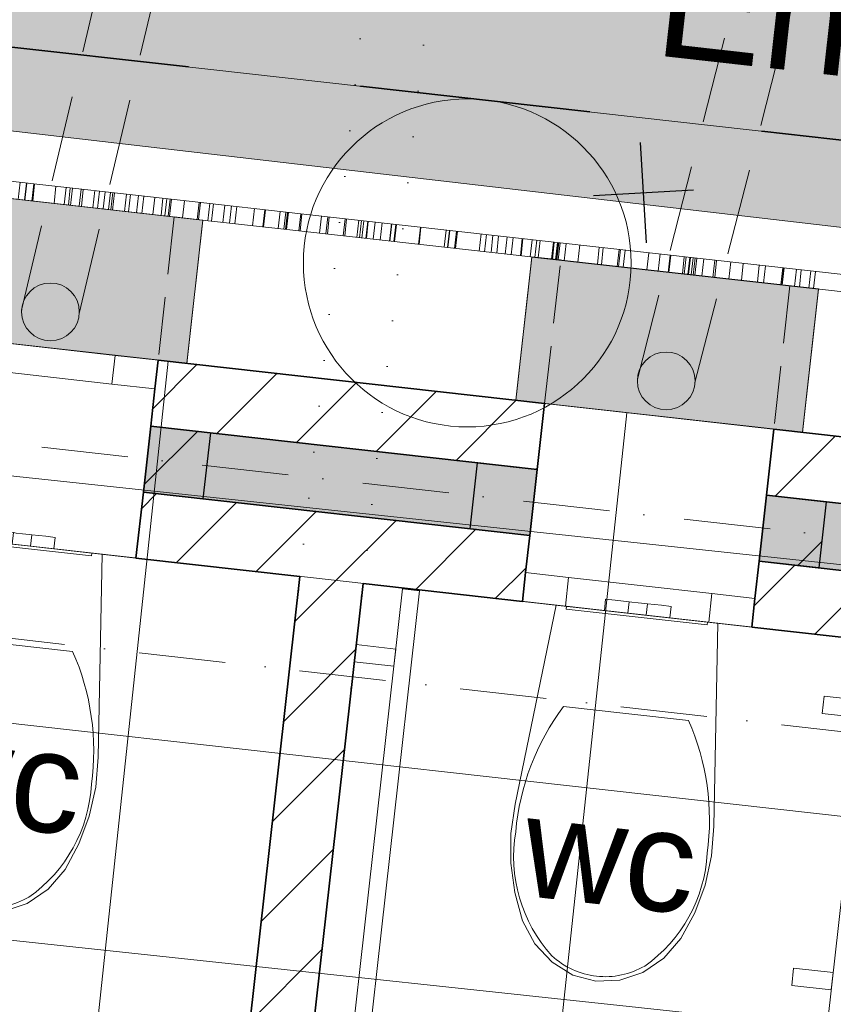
# Model space of a CAD drawing. Header units: millimetres. Extents: x -738537 to 1850049, y -250217 to 604013.
# Tile 132 of 220: x -113068 to -111658, y 87603 to 89309. Entities that reach past the tile are written whole.
import ezdxf

# ---------------------------------------------------------------- set-up
doc = ezdxf.new("R2010")
doc.units = ezdxf.units.MM
doc.header["$MEASUREMENT"] = 0
for name, pattern in [('Dense Dotted', [80, 0, -80]), ('Dot & Dashed', [280, 150, -60, 0, -70]), ('Hidden Line', [140, 100, -40]), ('Hidden Line copy', [230, 150, -80]), ('Long Dashed', [700, 400, -300])]:
    doc.linetypes.add(name, pattern=pattern)
for name, color, linetype, lineweight in [('0_Pen_No__16', 8, 'Continuous', 20), ('0_Pen_No__3', 30, 'Continuous', 15), ('A_BEAMS_Pen_No__3', 30, 'Continuous', 15), ('A_FLOORS FINISH_Pen_No__128', 9, 'Continuous', 0), ('A_SITE 3D_Pen_No__128', 9, 'Continuous', 0), ('A_SITE 3D_Pen_No__4', 7, 'Continuous', 5), ('A_SURVEY_Pen_No__1', 214, 'Continuous', 35), ('A_WALL LOAD_Pen_No__1', 214, 'Continuous', 35), ('A_WALL LOAD_Pen_No__2', 1, 'Continuous', 25), ('A_WALL LOAD_Pen_No__3', 30, 'Continuous', 15), ('A_WALL LOAD_Pen_No__6', 7, 'Continuous', 5), ('B_FURN LOOSE_Pen_No__6', 7, 'Continuous', 5), ('C-GRID _Pen_No__5', 4, 'Continuous', 5), ('C_DIMS - GA_Pen_No__6', 7, 'Continuous', 5), ('C_TEXT GA_Pen_No__6', 7, 'Continuous', 5), ('SEWER LINE_Pen_No__1', 214, 'Continuous', 35), ('SEWER LINE_Pen_No__6', 7, 'Continuous', 5), ('SPLITPOLE FENCE_Pen_No__2', 1, 'Continuous', 25)]:
    doc.layers.add(name, color=color, linetype=linetype, lineweight=lineweight)
for name, color, linetype, lineweight, true_color in [('0_Pen_No__7', 7, 'Continuous', 5, 0x9f07ff), ('A_FLOORS FINISH_Pen_No__168', 7, 'Continuous', 5, 0x996633), ('A_SURVEY_Pen_No__171', 7, 'Continuous', 0, 0xdadada), ('A_WALL LOAD_Pen_No__7', 7, 'Continuous', 5, 0x9f07ff), ('SEWER LINE_Pen_No__10', 7, 'Continuous', 20, 0x996633)]:
    doc.layers.add(name, color=color, linetype=linetype, lineweight=lineweight, true_color=true_color)
for name, color, linetype in [('A_BEAMS', 7, 'Continuous'), ('B_FURN LOOSE', 7, 'Continuous'), ('C_DIMS - GA', 7, 'Continuous')]:
    doc.layers.add(name, color=color, linetype=linetype)
doc.styles.add('GENERATED_STYLE_1', font='GOTHIC.TTF')
doc.styles.add('GENERATED_STYLE_2', font='arial.ttf')
doc.dimstyles.new('GENERATED_STYLE__1', dxfattribs={"dimtxt": 200, "dimasz": 95, "dimexe": 0.18, "dimexo": 90000, "dimgap": 0.09, "dimtad": 1, "dimdec": 0, "dimzin": 0, "dimdsep": 46, "dimtxsty": 'GENERATED_STYLE_1', "dimblk": 'ARROWHEAD_2', "dimblk1": 'ARROWHEAD_2', "dimblk2": 'ARROWHEAD_2', "dimcen": 0.09, "dimclrd": 7, "dimclre": 7, "dimclrt": 7, "dimadec": 0, "dimazin": 0, "dimtfac": 1, "dimtdec": 4, "dimtmove": 0, "dimatfit": 3, "dimfxl": 1, "dimtolj": 1, "dimtzin": 0, "dimarcsym": 0})
doc.dimstyles.new('GENERATED_STYLE__3', dxfattribs={"dimtxt": 200, "dimasz": 95, "dimexe": 0.18, "dimexo": 90000, "dimgap": 0.09, "dimtad": 1, "dimdec": 0, "dimzin": 0, "dimdsep": 46, "dimtxsty": 'GENERATED_STYLE_1', "dimblk": 'ARROWHEAD_2', "dimblk1": 'ARROWHEAD_2', "dimblk2": 'ARROWHEAD_2', "dimcen": 0.09, "dimclrd": 7, "dimclre": 7, "dimclrt": 7, "dimadec": 0, "dimazin": 0, "dimtfac": 1, "dimtdec": 4, "dimtmove": 2, "dimatfit": 3, "dimfxl": 1, "dimtolj": 1, "dimtzin": 0, "dimarcsym": 0})
doc.dimstyles.new('GENERATED_STYLE__7', dxfattribs={"dimtxt": 0.18, "dimasz": 273.6, "dimexe": 0.18, "dimexo": 0.0625, "dimgap": 0.09, "dimtad": 0, "dimtih": 1, "dimtoh": 1, "dimdec": 4, "dimzin": 0, "dimdsep": 46, "dimcen": 0.09, "dimadec": 0, "dimazin": 0, "dimtfac": 1, "dimtdec": 4, "dimtmove": 0, "dimatfit": 3, "dimldrblk": 'ARROWHEAD_5', "dimfxl": 1, "dimtolj": 1, "dimtzin": 0, "dimarcsym": 0})
pattern_1 = [(45, (0, 0), (-127.27922, 127.27922), [])]

# ---------------------------------------------------------------- blocks, each defined once
blk = doc.blocks.new('LASER CUT SCREEN[12]', base_point=(-110963.4, 88761.6))
at = {"layer": 'A_BEAMS_Pen_No__3', "color": 30, "linetype": 'Continuous', "lineweight": 15}
for p, q in [((-112774.3, 88994.7), (-113678.8, 89096)), ((-112777.6, 88964.8), (-113682.2, 89066.2)), ((-113070.7, 88997.7), (-113067.4, 89027.5)), ((-113059.4, 88996.4), (-113056, 89026.2)), ((-113058.8, 88996.4), (-113055.5, 89026.2)), ((-113046.9, 88995), (-113043.6, 89024.8)), ((-113045.4, 88994.9), (-113042.1, 89024.7)), ((-113008.4, 88990.7), (-113005.1, 89020.5)), ((-112990.9, 88988.7), (-112987.6, 89018.6)), ((-112983.6, 88987.9), (-112980.3, 89017.7)), ((-112979.9, 88987.5), (-112976.6, 89017.3)), ((-112965, 88985.8), (-112961.6, 89015.7)), ((-112961, 88985.4), (-112957.7, 89015.2)), ((-112941.1, 88983.2), (-112937.7, 89013)), ((-112933.3, 88982.3), (-112929.9, 89012.1)), ((-112923.2, 88981.2), (-112919.8, 89011)), ((-112914.1, 88980.1), (-112910.8, 89010)), ((-112909.9, 88979.7), (-112906.5, 89009.5)), ((-112907, 88979.3), (-112903.7, 89009.2)), ((-112886.4, 88977), (-112883.1, 89006.9)), ((-112879.3, 88976.2), (-112875.9, 89006.1)), ((-112865.5, 88974.7), (-112862.2, 89004.5)), ((-112856, 88973.6), (-112852.6, 89003.4)), ((-112837.1, 88971.5), (-112833.7, 89001.3)), ((-112823, 88969.9), (-112819.7, 88999.8)), ((-112816.2, 88969.2), (-112812.8, 88999)), ((-112810.5, 88968.5), (-112807.2, 88998.3)), ((-112808.2, 88968.3), (-112804.8, 88998.1)), ((-112785.8, 88965.8), (-112782.5, 88995.6)), ((-112580.8, 88973), (-112774.3, 88994.7)), ((-112760.3, 88962.9), (-112757, 88992.7)), ((-112758, 88962.7), (-112754.7, 88992.5)), ((-112742, 88960.9), (-112738.7, 88990.7)), ((-112735.4, 88960.1), (-112732.1, 88989.9)), ((-112716.1, 88958), (-112712.7, 88987.8)), ((-112704.1, 88956.6), (-112700.8, 88986.4)), ((-112695.2, 88955.6), (-112691.9, 88985.4)), ((-112664.4, 88952.2), (-112661.1, 88982)), ((-112584.1, 88943.2), (-112777.6, 88964.8)), ((-112646.5, 88950.2), (-112643.1, 88980)), ((-112645.5, 88950), (-112642.1, 88979.9)), ((-112619.7, 88947.2), (-112616.4, 88977)), ((-112610.3, 88946.1), (-112606.9, 88975.9)), ((-112607, 88945.7), (-112603.7, 88975.5)), ((-112605.9, 88945.6), (-112602.6, 88975.4)), ((-112605.4, 88945.5), (-112602, 88975.4)), ((-112584.3, 88943.2), (-112580.9, 88973)), ((-112582, 88942.9), (-112578.7, 88972.7)), ((-111601.7, 88863.3), (-112580.8, 88973)), ((-112548.4, 88939.2), (-112545, 88969)), ((-112537.1, 88937.9), (-112533.7, 88967.7)), ((-112534.6, 88937.6), (-112531.3, 88967.4)), ((-112507.2, 88934.5), (-112503.8, 88964.4)), ((-112504.7, 88934.3), (-112501.3, 88964.1)), ((-112483.5, 88931.9), (-112480.2, 88961.7)), ((-112479.1, 88931.4), (-112475.8, 88961.2)), ((-112474.7, 88930.9), (-112471.3, 88960.7)), ((-112468, 88930.2), (-112464.7, 88960)), ((-112467, 88930), (-112463.7, 88959.9)), ((-112455.4, 88928.7), (-112452.1, 88958.6)), ((-112443.2, 88927.4), (-112439.9, 88957.2)), ((-112427, 88925.6), (-112423.7, 88955.4)), ((-112426.5, 88925.5), (-112423.1, 88955.3)), ((-112419.4, 88924.7), (-112416, 88954.5)), ((-112418.4, 88924.6), (-112415, 88954.4)), ((-112376.7, 88919.9), (-112373.3, 88949.7)), ((-112375.7, 88919.8), (-112372.4, 88949.6)), ((-111605, 88833.5), (-112584.1, 88943.2)), ((-112332.1, 88914.9), (-112328.7, 88944.7)), ((-112326.3, 88914.3), (-112323, 88944.1)), ((-112325.7, 88914.2), (-112322.3, 88944)), ((-112314.1, 88912.9), (-112310.8, 88942.7)), ((-112312.3, 88912.7), (-112309, 88942.5)), ((-112271.5, 88908.1), (-112268.2, 88938)), ((-112262.1, 88907.1), (-112258.8, 88936.9)), ((-112250.9, 88905.8), (-112247.6, 88935.6)), ((-112241.2, 88904.7), (-112237.9, 88934.6)), ((-112226.7, 88903.1), (-112223.3, 88932.9)), ((-112215.9, 88901.9), (-112212.5, 88931.7)), ((-112200.1, 88900.1), (-112196.8, 88930)), ((-112199.4, 88900.1), (-112196, 88929.9)), ((-112199, 88900), (-112195.6, 88929.8)), ((-112182.9, 88898.2), (-112179.6, 88928)), ((-112175, 88897.3), (-112171.7, 88927.1)), ((-112169.3, 88896.7), (-112166, 88926.5)), ((-112146.4, 88894.1), (-112143, 88923.9)), ((-112144.6, 88893.9), (-112141.3, 88923.7)), ((-112139.3, 88893.3), (-112136, 88923.1)), ((-112137.9, 88893.2), (-112134.5, 88923)), ((-112136.9, 88893.1), (-112133.5, 88922.9)), ((-112134.4, 88892.8), (-112131, 88922.6)), ((-112124.2, 88891.6), (-112120.8, 88921.4)), ((-112100.3, 88889), (-112097, 88918.8)), ((-112066.7, 88885.2), (-112063.4, 88915)), ((-112059.8, 88884.4), (-112056.4, 88914.2)), ((-112032.2, 88881.3), (-112028.9, 88911.1)), ((-112030.2, 88881.1), (-112026.8, 88910.9)), ((-112021.9, 88880.2), (-112018.6, 88910)), ((-111980.9, 88875.6), (-111977.5, 88905.4)), ((-111961.3, 88873.4), (-111957.9, 88903.2)), ((-111943.8, 88871.4), (-111940.5, 88901.2)), ((-111942.8, 88871.3), (-111939.5, 88901.1)), ((-111942.7, 88871.3), (-111939.4, 88901.1)), ((-111942.6, 88871.3), (-111939.3, 88901.1)), ((-111919.4, 88868.7), (-111916, 88898.5)), ((-111916.2, 88868.3), (-111912.9, 88898.1)), ((-111909.7, 88867.6), (-111906.4, 88897.4)), ((-111908.8, 88867.5), (-111905.5, 88897.3)), ((-111904, 88867), (-111900.6, 88896.8)), ((-111900.6, 88866.6), (-111897.3, 88896.4)), ((-111897.7, 88866.3), (-111894.3, 88896.1)), ((-111885.7, 88864.9), (-111882.3, 88894.7)), ((-111866.4, 88862.7), (-111863.1, 88892.6)), ((-111863.3, 88862.4), (-111859.9, 88892.2)), ((-111838.6, 88859.6), (-111835.3, 88889.4)), ((-111817, 88857.2), (-111813.7, 88887)), ((-111789.3, 88854.1), (-111786, 88883.9)), ((-111778.5, 88852.9), (-111775.1, 88882.7)), ((-111748.7, 88849.6), (-111745.4, 88879.4)), ((-111746.7, 88849.3), (-111743.4, 88879.2)), ((-111746.2, 88849.3), (-111742.9, 88879.1)), ((-111724.7, 88846.9), (-111721.4, 88876.7)), ((-111716.6, 88846), (-111713.3, 88875.8)), ((-111700.1, 88844.1), (-111696.7, 88873.9)), ((-111692, 88843.2), (-111688.6, 88873))]:
    blk.add_line(p, q, dxfattribs=at)
blk = doc.blocks.new('WC 24[30]', base_point=(-113065.2, 88398.6))
at = {"layer": 'B_FURN LOOSE_Pen_No__6', "color": 7, "linetype": 'Continuous', "lineweight": 5}
for p, q in [((-113121.8, 88404.9), (-113119.6, 88424.8)), ((-113119.6, 88424.8), (-113103, 88423)), ((-113103, 88423), (-113078.9, 88420.3)), ((-113081.1, 88400.4), (-113078.9, 88420.3)), ((-113078.9, 88420.3), (-113074.2, 88419.7)), ((-113074.2, 88419.7), (-113063, 88418.5)), ((-113063, 88418.5), (-113051.7, 88417.2)), ((-113051.7, 88417.2), (-113047.1, 88416.7)), ((-113121.8, 88404.9), (-113105.3, 88403.1)), ((-113105.3, 88403.1), (-113081.1, 88400.4)), ((-113081.1, 88400.4), (-113076.4, 88399.9)), ((-113049.3, 88396.8), (-113047.1, 88416.7)), ((-113047.1, 88416.7), (-113022.9, 88414)), ((-113022.9, 88414), (-113006.3, 88412.1)), ((-113008.6, 88392.3), (-113006.3, 88412.1)), ((-113076.4, 88399.9), (-113065.2, 88398.6)), ((-113065.2, 88398.6), (-113054, 88397.3)), ((-113054, 88397.3), (-113049.3, 88396.8)), ((-113049.3, 88396.8), (-113025.1, 88394.1)), ((-113025.1, 88394.1), (-113008.6, 88392.3)), ((-113084.5, 88226.6), (-113192.7, 88238.8)), ((-112976.2, 88214.5), (-113084.5, 88226.6))]:
    blk.add_line(p, q, dxfattribs=at)
at = {"layer": 'B_FURN LOOSE_Pen_No__6', "color": 7, "linetype": 'Continuous', "lineweight": 5, "flags": 128}
for points in [[(-113284.1, 87966.9), (-113277.3, 87916), (-113263.6, 87867.3), (-113242.3, 87827.5), (-113212.6, 87795.4), (-113176.6, 87773.3), (-113136.5, 87762.6), (-113095, 87764.2), (-113054.9, 87777.8), (-113018.9, 87802.4), (-112989.3, 87836.5), (-112965.2, 87881.1), (-112947.3, 87929.1), (-112936.2, 87979.5), (-112931.9, 88031.1), (-112925.1, 88382.9), (-113205.3, 88414.3), (-113276.5, 88069.7), (-113283.8, 88018.5)], [(-112943, 88384.9), (-113187.4, 88412.3), (-113188, 88407.3), (-112943.5, 88379.9)]]:
    blk.add_lwpolyline(points, close=True, dxfattribs=at)
at = {"layer": 'B_FURN LOOSE_Pen_No__6', "color": 7, "linetype": 'Continuous', "lineweight": 5}
for centre, major_axis, start_param, end_param in [((-112851.9, 87984.3), (47.4, 422.9), 1.041392, 1.594412), ((-113364.9, 88041.8), (47.4, 422.9), 4.688771, 5.241791), ((-113022.2, 87978.9), (28.6, 255.5), 1.515065, 2.415654), ((-113200, 87998.8), (28.6, 255.5), 3.867528, 4.768116), ((-113119.3, 87908.8), (15.4, 137.7), 2.509088, 3.135732), ((-113120.9, 87909), (15.4, 137.7), 3.147454, 3.774097)]:
    blk.add_ellipse(centre, major_axis=major_axis, ratio=0.999377, start_param=start_param, end_param=end_param, dxfattribs=at)
blk = doc.blocks.new('WC 24[31]', base_point=(-111997.9, 88279))
at = {"layer": 'B_FURN LOOSE_Pen_No__6', "color": 7, "linetype": 'Continuous', "lineweight": 5}
for p, q in [((-112054.5, 88285.4), (-112052.3, 88305.2)), ((-112052.3, 88305.2), (-112035.7, 88303.4)), ((-112035.7, 88303.4), (-112011.6, 88300.7)), ((-112013.8, 88280.8), (-112011.6, 88300.7)), ((-112011.6, 88300.7), (-112006.9, 88300.1)), ((-112006.9, 88300.1), (-111995.7, 88298.9)), ((-111995.7, 88298.9), (-111984.4, 88297.6)), ((-111984.4, 88297.6), (-111979.8, 88297.1)), ((-112054.5, 88285.4), (-112037.9, 88283.5)), ((-112037.9, 88283.5), (-112013.8, 88280.8)), ((-112013.8, 88280.8), (-112009.1, 88280.3)), ((-111982, 88277.2), (-111979.8, 88297.1)), ((-111979.8, 88297.1), (-111955.6, 88294.4)), ((-111955.6, 88294.4), (-111939, 88292.5)), ((-111941.2, 88272.7), (-111939, 88292.5)), ((-112009.1, 88280.3), (-111997.9, 88279)), ((-111997.9, 88279), (-111986.6, 88277.7)), ((-111986.6, 88277.7), (-111982, 88277.2)), ((-111982, 88277.2), (-111957.8, 88274.5)), ((-111957.8, 88274.5), (-111941.2, 88272.7)), ((-112017.2, 88107), (-112125.4, 88119.2)), ((-111908.9, 88094.9), (-112017.2, 88107))]:
    blk.add_line(p, q, dxfattribs=at)
at = {"layer": 'B_FURN LOOSE_Pen_No__6', "color": 7, "linetype": 'Continuous', "lineweight": 5, "flags": 128}
for points in [[(-112216.8, 87847.3), (-112210, 87796.5), (-112196.3, 87747.7), (-112175, 87707.9), (-112145.3, 87675.9), (-112109.3, 87653.7), (-112069.2, 87643), (-112027.7, 87644.6), (-111987.6, 87658.2), (-111951.6, 87682.8), (-111922, 87717), (-111897.9, 87761.5), (-111880, 87809.5), (-111868.8, 87860), (-111864.6, 87911.5), (-111857.8, 88263.3), (-112138, 88294.7), (-112209.2, 87950.1), (-112216.5, 87898.9)], [(-111875.7, 88265.3), (-112120.1, 88292.7), (-112120.7, 88287.7), (-111876.2, 88260.3)]]:
    blk.add_lwpolyline(points, close=True, dxfattribs=at)
at = {"layer": 'B_FURN LOOSE_Pen_No__6', "color": 7, "linetype": 'Continuous', "lineweight": 5}
for centre, major_axis, start_param, end_param in [((-111784.6, 87864.7), (47.4, 422.9), 1.041392, 1.594412), ((-112297.6, 87922.2), (47.4, 422.9), 4.688771, 5.241791), ((-111954.9, 87859.3), (28.6, 255.5), 1.515065, 2.415654), ((-112132.7, 87879.2), (28.6, 255.5), 3.867528, 4.768116), ((-112052, 87789.2), (15.4, 137.7), 2.509088, 3.135732), ((-112053.6, 87789.4), (15.4, 137.7), 3.147454, 3.774097)]:
    blk.add_ellipse(centre, major_axis=major_axis, ratio=0.999377, start_param=start_param, end_param=end_param, dxfattribs=at)
blk = doc.blocks.new('Safety Railing 24[68]', base_point=(-112576.1, 87413.2))
at = {"layer": 'B_FURN LOOSE_Pen_No__6', "color": 7, "linetype": 'Continuous', "lineweight": 5, "flags": 128}
blk.add_lwpolyline([(-112477.7, 87402.2), (-112374.7, 88319.7), (-112404.5, 88323.1), (-112507.5, 87405.5, -0.414214), (-112557.2, 87365.8), (-112581.1, 87368.5), (-112584.4, 87338.7), (-112560.6, 87336, 0.414214), (-112477.7, 87402.2)], format="xyb", close=True, dxfattribs=at)
for points in [[(-112488.1, 88196.6), (-112419.6, 88188.9), (-112416.2, 88218.7), (-112484.8, 88226.4)], [(-112564.3, 87517.5), (-112495.8, 87509.9), (-112492.4, 87539.7), (-112561, 87547.4)]]:
    blk.add_lwpolyline(points, close=True, dxfattribs=at)
blk = doc.blocks.new('Safety Railing 24[69]', base_point=(-111741.6, 87531.5))
at = {"layer": 'B_FURN LOOSE_Pen_No__6', "color": 7, "linetype": 'Continuous', "lineweight": 5, "flags": 128}
blk.add_lwpolyline([(-111643.2, 87520.4), (-111563.5, 88230.3), (-111593.3, 88233.7), (-111673, 87523.8, -0.414214), (-111722.7, 87484.1), (-111746.6, 87486.8), (-111749.9, 87456.9), (-111726.1, 87454.3, 0.414214), (-111643.2, 87520.4)], format="xyb", close=True, dxfattribs=at)
for points in [[(-111676.9, 88107.2), (-111608.4, 88099.5), (-111605, 88129.3), (-111673.6, 88137)], [(-111729.8, 87635.8), (-111661.3, 87628.1), (-111657.9, 87657.9), (-111726.5, 87665.6)]]:
    blk.add_lwpolyline(points, close=True, dxfattribs=at)
blk = doc.blocks.new('*D437')
at = {"layer": 'C_DIMS - GA_Pen_No__6', "color": 7, "linetype": 'Continuous', "lineweight": 5, "transparency": 16777216}
for p, q in [((-109840.6, 88102.9), (-109847.1, 88042.1)), ((-109788.8, 87999.6), (-109905.4, 88084.7)), ((-109847.1, 88042.1), (-110013.9, 86490.7)), ((-109940.3, 88052.2), (-109753.9, 88032.1)), ((-109955.6, 86448.2), (-110072.1, 86533.3)), ((-110107.1, 86500.7), (-109920.6, 86480.7))]:
    blk.add_line(p, q, dxfattribs=at)
at = {"layer": 'C_DIMS - GA_Pen_No__6', "color": 7, "lineweight": 5, "transparency": 16777216, "insert": (-110007.9, 86920.7), "char_height": 200, "attachment_point": 7, "rotation": 83.8647, "style": 'GENERATED_STYLE_1'}
blk.add_mtext('\\A1;{\\pql;\\fCentury Gothic|b0|i0|c0|p34;1\xa0560}', dxfattribs=at)
blk = doc.blocks.new('ARROWHEAD_2')
at = {"color": 0, "linetype": 'Continuous', "lineweight": 0}
for p, q in [((-0.378, -0.655), (0.378, 0.655)), ((0, 0), (-1, 0))]:
    blk.add_line(p, q, dxfattribs=at)
blk = doc.blocks.new('*D438')
at = {"layer": 'C_DIMS - GA_Pen_No__6', "color": 7, "linetype": 'Continuous', "lineweight": 5, "transparency": 16777216}
for p, q in [((-109847.1, 88042.1), (-110013.9, 86490.7)), ((-109955.6, 86448.2), (-110072.1, 86533.3)), ((-110107.1, 86500.7), (-109920.6, 86480.7)), ((-110013.9, 86490.7), (-110025.6, 86381.3)), ((-109967.3, 86338.8), (-110083.9, 86423.9)), ((-110118.8, 86391.4), (-109932.4, 86371.3)), ((-110025.6, 86381.3), (-110168, 85057.2))]:
    blk.add_line(p, q, dxfattribs=at)
blk = doc.blocks.new('*D458')
at = {"layer": 'C_DIMS - GA_Pen_No__6', "color": 7, "linetype": 'Continuous', "lineweight": 5, "transparency": 16777216}
for p, q in [((-113444.8, 90127.2), (-113423.9, 90313.5)), ((-113391.5, 90278.4), (-113477.1, 90162.2)), ((-113653, 90244.8), (-113434.3, 90220.3)), ((-113434.3, 90220.3), (-112385.3, 90102.8)), ((-112395.8, 90009.6), (-112374.9, 90195.9)), ((-112342.5, 90160.9), (-112428.2, 90044.7)), ((-112385.3, 90102.8), (-112276, 90090.5))]:
    blk.add_line(p, q, dxfattribs=at)
at = {"layer": 'C_DIMS - GA_Pen_No__6', "color": 7, "lineweight": 5, "transparency": 16777216, "insert": (-113255.2, 90240.5), "char_height": 200, "attachment_point": 7, "rotation": 353.6067, "style": 'GENERATED_STYLE_1'}
blk.add_mtext('\\A1;{\\pql;\\fCentury Gothic|b0|i0|c0|p34;1\xa0056}', dxfattribs=at)
blk = doc.blocks.new('*D459')
at = {"layer": 'C_DIMS - GA_Pen_No__6', "color": 7, "linetype": 'Continuous', "lineweight": 5, "transparency": 16777216}
for p, q in [((-112286.5, 89997.4), (-112265.6, 90183.7)), ((-112342.5, 90160.9), (-112428.2, 90044.7)), ((-112233.2, 90148.6), (-112318.8, 90032.4)), ((-112385.3, 90102.8), (-112276, 90090.5))]:
    blk.add_line(p, q, dxfattribs=at)
blk = doc.blocks.new('*D460')
at = {"layer": 'C_DIMS - GA_Pen_No__6', "color": 7, "linetype": 'Continuous', "lineweight": 5, "transparency": 16777216}
for p, q in [((-112286.5, 89997.4), (-112265.6, 90183.7)), ((-112233.2, 90148.6), (-112318.8, 90032.4)), ((-112385.3, 90102.8), (-112276, 90090.5)), ((-112276, 90090.5), (-110089.7, 89845.6)), ((-110046.9, 89903.6), (-110132.5, 89787.5))]:
    blk.add_line(p, q, dxfattribs=at)
at = {"layer": 'C_DIMS - GA_Pen_No__6', "color": 7, "lineweight": 5, "transparency": 16777216, "char_height": 200, "attachment_point": 7, "rotation": 353.6067, "style": 'GENERATED_STYLE_1'}
for s, insert in [('\\A1;{\\pql;\\fCentury Gothic|b0|i0|c0|p34;110}', (-112235.7, 90126.3)), ('\\A1;{\\pql;\\fCentury Gothic|b0|i0|c0|p34;2\xa0200}', (-111528.2, 90047)), ('\\A1;{\\pql;\\fCentury Gothic|b0|i0|c0|p34;110}', (-110586.9, 89941.5))]:
    blk.add_mtext(s, dxfattribs=dict(at, insert=insert))
blk = doc.blocks.new('*D461')
at = {"layer": 'C_DIMS - GA_Pen_No__6', "color": 7, "linetype": 'Continuous', "lineweight": 5, "transparency": 16777216}
for p, q in [((-112276, 90090.5), (-110089.7, 89845.6)), ((-110100.1, 89752.4), (-110079.3, 89938.7)), ((-109990.8, 89740.1), (-109969.9, 89926.5)), ((-110046.9, 89903.6), (-110132.5, 89787.5)), ((-109937.6, 89891.4), (-110023.2, 89775.2)), ((-110089.7, 89845.6), (-109980.4, 89833.3))]:
    blk.add_line(p, q, dxfattribs=at)
blk = doc.blocks.new('ARROWHEAD_5')
at = {"linetype": 'Continuous', "lineweight": 0}
blk.add_hatch(color=0, dxfattribs=at).paths.add_polyline_path([(-1, 0.2679), (0, 0), (-1, -0.2679)])
at = {"color": 0, "linetype": 'Continuous', "lineweight": 0}
blk.add_line((0, 0), (-1, 0), dxfattribs=at)

msp = doc.modelspace()

# ---------------------------------------------------------------- hatches: boundary and pattern name
at = {"layer": '0_Pen_No__16', "linetype": 'Continuous', "lineweight": 0, "true_color": 0x202020}
for points in [[(-112750.5, 88962.1), (-113247.3, 89017.8), (-113275.2, 88769.5), (-112778.3, 88713.9)], [(-113247.3, 89017.8), (-113275.1, 88769.7), (-112778.3, 88714), (-112750.5, 88962.1)], [(-111683.2, 88842.7), (-112180, 88898.3), (-112207.8, 88649.9), (-111711, 88594.3)], [(-112180, 88897.9), (-112207.8, 88649.7), (-111711, 88594), (-111683.2, 88842.3)]]:
    msp.add_hatch(color=250, dxfattribs=at).paths.add_polyline_path(points)
at = {"layer": '0_Pen_No__7', "linetype": 'Continuous', "lineweight": 5, "true_color": 0x000000}
h = msp.add_hatch(dxfattribs=at)
h.set_pattern_fill('ANSI31', color=18, scale=870, style=0)
h.paths.add_polyline_path([(-112840.8, 88604.9), (-112171, 88529.8), (-112158.2, 88644.1), (-112828, 88719.2)])
h = msp.add_hatch(dxfattribs=at)
h.set_pattern_fill('ANSI31', color=18, scale=870, style=0)
h.paths.add_polyline_path([(-111773.5, 88485.3), (-109248.4, 88202.4), (-109235.6, 88316.7), (-111760.7, 88599.6)])
h = msp.add_hatch(dxfattribs=at)
h.set_pattern_fill('ANSI31', color=18, scale=870, style=0)
h.paths.add_polyline_path([(-112866.4, 88376.3), (-112196.6, 88301.3), (-112183.8, 88415.6), (-112853.6, 88490.6)])
h = msp.add_hatch(dxfattribs=at)
h.set_pattern_fill('ANSI31', color=18, scale=870, style=0)
h.paths.add_polyline_path([(-111799.1, 88256.7), (-109274, 87973.8), (-109261.2, 88088.1), (-111786.3, 88371)])
h = msp.add_hatch(dxfattribs=at)
h.set_pattern_fill('ANSI31', color=18, scale=870, style=0)
h.paths.add_polyline_path([(-112582.2, 88344.5), (-112757.1, 86786.1), (-112647.8, 86774.2), (-112472.9, 88332.2)])
at = {"layer": 'A_FLOORS FINISH_Pen_No__128', "linetype": 'Continuous', "lineweight": 0}
h = msp.add_hatch(dxfattribs=at)
h.set_pattern_fill('PATTERN__TILES_ANGLED2', color=9, style=0, pattern_type=2)
h.set_pattern_definition([(83.9, (0, 0), (-795.4704, 85.0113), []), (173.9, (0, 0), (85.0113, 795.4704), [])])
h.paths.add_polyline_path([(-114209.3, 85279.7), (-113008.9, 85150.6), (-113007.1, 78719.7), (-100428.1, 78590.9), (-99191.2, 85244.8), (-98901.2, 86804.4), (-98836.7, 87151.5), (-113822.1, 88830.6)])
at = {"layer": 'A_SITE 3D_Pen_No__128', "linetype": 'Continuous', "lineweight": 0}
h = msp.add_hatch(dxfattribs=at)
h.set_pattern_fill('PATTERN__PAVING', color=9, style=0, pattern_type=2)
h.set_pattern_definition([(0, (20053.95, 1033.6), (0, 400), [300, -100]), (0, (20353.95, 1133.6), (0, 400), [300, -100]), (0, (20253.95, 1233.6), (0, 400), [300, -100]), (0, (20153.95, 1333.6), (0, 400), [300, -100]), (90, (20253.95, 1033.6), (-400, 0), [300, -100]), (90, (20153.95, 1133.6), (-400, 0), [300, -100]), (90, (20053.95, 1233.6), (-400, 0), [300, -100]), (90, (20353.95, 1333.6), (-400, 0), [300, -100])])
h.paths.add_polyline_path([(-113774.8, 89196.8), (-98783.8, 87454.8), (-99198.5, 85205.6), (-96185.9, 83435.6), (-95783.9, 86779.8), (-92399.2, 86367.7), (-92399.2, 91976.2), (-85899.2, 91976.2), (-85899.2, 84290.4, 0.116634), (-85562.7, 83478.7), (-84856.4, 82687.8), (-81078.9, 80039.2), (-80162.4, 79600.8), (-75775.8, 78209.1), (-70191.6, 78471.5, 0.103683), (-68959.3, 79690.8), (-68528.6, 80917.5), (-68168.9, 82333.4), (-67867.6, 84420.9), (-67919, 85319.5), (-68602.9, 87625.8), (-68756.6, 87577.3), (-68067.7, 85290.9), (-68029.1, 84441.7), (-68335.9, 82451), (-68681.2, 80958.8), (-69095.9, 79803.2, -0.100494), (-70228, 78696.8), (-75693.1, 78514.3), (-80076.9, 79856.2), (-80949.5, 80226.9), (-84735.5, 83025.2), (-85281.8, 83645.1, -0.117949), (-85618.3, 84456.7), (-85618.3, 85412.2), (-84330.3, 86367.7), (-84330.3, 92329), (-85618.3, 92329), (-85618.3, 92317.2), (-97876.4, 92317.2), (-98743.1, 87655), (-113758.4, 89337.5)])
at = {"layer": 'A_SURVEY_Pen_No__171', "linetype": 'Continuous', "lineweight": 0, "true_color": 0xdadada}
h = msp.add_hatch(dxfattribs=at)
h.set_pattern_fill('GRASS', color=254, style=0, pattern_type=2)
h.set_pattern_definition([(90, (0, 0), (-900, 0), [129.9038, -389.7114]), (90, (450, 259.8), (-900, 0), [129.9038, -389.7114]), (30, (0, 0), (-450, 779.423), [129.9038, -389.7114]), (30, (0, 519.6), (-450, 779.423), [129.9038, -389.7114]), (150, (0, 0), (450, 779.423), [129.9038, -389.7114]), (150, (0, 519.6), (450, 779.423), [129.9038, -389.7114])])
h.paths.add_polyline_path([(-113746.4, 89336.2), (-113721, 89637.2), (-107136.6, 91911.2), (-86105.8, 96570.5), (-80902.9, 97400.7), (-79768.3, 89278.7), (-69316.2, 87490.5), (-68608.5, 85290), (-68114.4, 85446), (-68067.7, 85290.9), (-68029.1, 84441.7), (-68335.9, 82451), (-68681.2, 80958.8), (-69095.9, 79803.2), (-70204.6, 78698.1), (-75732.7, 78526.5), (-80513.2, 80041.5), (-80949.5, 80226.9), (-84735.5, 83025.2), (-85281.8, 83645.1), (-85618.3, 84456.7), (-85618.3, 85412.2), (-84330.3, 86367.7), (-84330.3, 92329), (-97876.4, 92317.2), (-98743.1, 87655), (-99223.8, 87708.9), (-99223.8, 92257.2), (-106128.8, 90727.4), (-106250.4, 88496.2)])
at = {"layer": 'A_WALL LOAD_Pen_No__6', "linetype": 'Continuous', "lineweight": 5}
h = msp.add_hatch(dxfattribs=at)
h.set_pattern_fill('_WALL_EXTERNAL', style=0, pattern_type=2)
h.set_pattern_definition(pattern_1)
h.paths.add_polyline_path([(-112853.6, 88490.6), (-112840.8, 88604.9), (-112737.5, 88593.3), (-112750.3, 88479)])
h = msp.add_hatch(dxfattribs=at)
h.set_pattern_fill('_WALL_EXTERNAL', style=0, pattern_type=2)
h.set_pattern_definition(pattern_1)
h.paths.add_polyline_path([(-112287.2, 88427.1), (-112274.4, 88541.4), (-112171, 88529.8), (-112183.8, 88415.6)])
h = msp.add_hatch(dxfattribs=at)
h.set_pattern_fill('_WALL_EXTERNAL', style=0, pattern_type=2)
h.set_pattern_definition(pattern_1)
h.paths.add_polyline_path([(-111786.3, 88371), (-111773.5, 88485.3), (-111670.2, 88473.7), (-111683, 88359.4)])
at = {"layer": 'A_WALL LOAD_Pen_No__7', "linetype": 'Continuous', "lineweight": 5, "true_color": 0x9f07ff}
for points in [[(-112853.6, 88490.6), (-112183.8, 88415.6), (-112171, 88529.8), (-112840.8, 88604.9)], [(-111786.3, 88371), (-109261.2, 88088.1), (-109248.4, 88202.4), (-111773.5, 88485.3)]]:
    msp.add_hatch(color=190, dxfattribs=at).paths.add_polyline_path(points)

# ---------------------------------------------------------------- linework, layer by layer
at = {"layer": '0_Pen_No__16', "color": 8, "linetype": 'Dense Dotted', "lineweight": 20}
for p, q in [((-112182.9, 91902.9), (-112616.7, 88037.7)), ((-112073.5, 91892), (-112507.4, 88025.4))]:
    msp.add_line(p, q, dxfattribs=at)
at = {"layer": '0_Pen_No__16', "color": 8, "linetype": 'Continuous', "lineweight": 20}
msp.add_line((-113665.7, 88155.2), (-111458.3, 87907.9), dxfattribs=at)
at = {"layer": '0_Pen_No__3', "color": 30, "linetype": 'Continuous', "lineweight": 15}
for points in [[(-112750.5, 88962.1), (-112778.3, 88713.9), (-113275.2, 88769.5), (-113247.3, 89017.8)], [(-113247.3, 89017.8), (-113275.1, 88769.7), (-112778.3, 88714), (-112750.5, 88962.1)], [(-111683.2, 88842.7), (-111711, 88594.3), (-112207.8, 88649.9), (-112180, 88898.3)], [(-112180, 88897.9), (-112207.8, 88649.7), (-111711, 88594), (-111683.2, 88842.3)]]:
    msp.add_lwpolyline(points, close=True, dxfattribs=at)
at = {"layer": 'A_FLOORS FINISH_Pen_No__168', "color": 25, "linetype": 'Continuous', "lineweight": 5, "true_color": 0x996633, "flags": 128}
for points in [[(-114209.3, 85279.7), (-113008.9, 85150.6), (-113007.1, 78719.7), (-100428.1, 78590.9), (-99191.2, 85244.8), (-98901.2, 86804.4), (-98836.7, 87151.5), (-113822.1, 88830.6)], [(-113990.6, 85256.1), (-110645.3, 84887.1), (-110286.7, 88087.3), (-113631.3, 88462)]]:
    msp.add_lwpolyline(points, close=True, dxfattribs=at)
at = {"layer": 'A_SITE 3D_Pen_No__4', "color": 7, "linetype": 'Continuous', "lineweight": 5}
msp.add_lwpolyline([(-97876.4, 92317.2), (-98743.1, 87655), (-113758.4, 89337.5), (-113774.8, 89196.8), (-98783.8, 87454.8), (-99198.5, 85205.6), (-96185.9, 83435.6)], dxfattribs=at)
at = {"layer": 'A_SURVEY_Pen_No__1', "color": 251, "linetype": 'Continuous', "lineweight": 20, "true_color": 0x636466}
msp.add_circle((-112292.2, 88887.7), 284.1, dxfattribs=at)
at = {"layer": 'A_WALL LOAD_Pen_No__1', "color": 214, "linetype": 'Continuous', "lineweight": 35}
for p, q in [((-112828, 88719.2), (-112833.6, 88669.5)), ((-112828, 88719.2), (-112833.6, 88669.5)), ((-112828, 88719.2), (-112833.6, 88669.5)), ((-112833.6, 88669.5), (-112840.8, 88604.9)), ((-112833.6, 88669.5), (-112840.8, 88604.9)), ((-112171, 88529.8), (-112158.2, 88644.1)), ((-112171, 88529.8), (-112158.2, 88644.1)), ((-112840.8, 88604.9), (-112853.6, 88490.6)), ((-112840.8, 88604.9), (-112853.6, 88490.6)), ((-112171, 88529.8), (-112840.8, 88604.9)), ((-111773.5, 88485.3), (-111760.7, 88599.6)), ((-111773.5, 88485.3), (-111760.7, 88599.6)), ((-112183.8, 88415.6), (-112171, 88529.8)), ((-112183.8, 88415.6), (-112171, 88529.8)), ((-112853.6, 88490.6), (-112866.4, 88376.3)), ((-112853.6, 88490.6), (-112866.4, 88376.3)), ((-112183.8, 88415.6), (-112853.6, 88490.6)), ((-111786.3, 88371), (-111773.5, 88485.3)), ((-111786.3, 88371), (-111773.5, 88485.3)), ((-109248.4, 88202.4), (-111773.5, 88485.3)), ((-112191.1, 88351), (-112183.8, 88415.6)), ((-112191.1, 88351), (-112183.8, 88415.6)), ((-111793.6, 88306.4), (-111786.3, 88371)), ((-111793.6, 88306.4), (-111786.3, 88371)), ((-109261.2, 88088.1), (-111786.3, 88371)), ((-112196.6, 88301.3), (-112191.1, 88351)), ((-112196.6, 88301.3), (-112191.1, 88351)), ((-112196.6, 88301.3), (-112191.1, 88351)), ((-111799.1, 88256.7), (-111793.6, 88306.4)), ((-111799.1, 88256.7), (-111793.6, 88306.4)), ((-111799.1, 88256.7), (-111793.6, 88306.4))]:
    msp.add_line(p, q, dxfattribs=at)
for points in [[(-112158.2, 88644.1), (-112828, 88719.2)], [(-109235.6, 88316.7), (-111760.7, 88599.6)], [(-112866.4, 88376.3), (-112582.2, 88344.5)], [(-112582.2, 88344.5), (-112757.1, 86786.1)], [(-112647.8, 86774.2), (-112472.9, 88332.2)], [(-112472.9, 88332.2), (-112196.6, 88301.3)], [(-111799.1, 88256.7), (-110286.7, 88087.3)]]:
    msp.add_lwpolyline(points, dxfattribs=at)
at = {"layer": 'A_WALL LOAD_Pen_No__2', "color": 1, "linetype": 'Continuous', "lineweight": 25, "flags": 128}
for points in [[(-112853.6, 88490.6), (-112840.8, 88604.9), (-112737.5, 88593.3), (-112750.3, 88479)], [(-112287.2, 88427.1), (-112274.4, 88541.4), (-112171, 88529.8), (-112183.8, 88415.6)], [(-111786.3, 88371), (-111773.5, 88485.3), (-111670.2, 88473.7), (-111683, 88359.4)]]:
    msp.add_lwpolyline(points, close=True, dxfattribs=at)
at = {"layer": 'A_WALL LOAD_Pen_No__3', "color": 30, "linetype": 'Continuous', "lineweight": 15}
for p, q in [((-113225.5, 88763.7), (-112828, 88719.2)), ((-111760.7, 88599.6), (-112158.2, 88644.1)), ((-113264, 88420.9), (-112866.4, 88376.3)), ((-111799.1, 88256.7), (-112196.6, 88301.3))]:
    msp.add_line(p, q, dxfattribs=at)
at = {"layer": 'A_WALL LOAD_Pen_No__3', "color": 30, "linetype": 'Hidden Line', "lineweight": 15}
for points in [[(-112800.2, 88967.7), (-112828, 88719.2)], [(-112750.5, 88962.1), (-112800.2, 88967.7)], [(-112778.3, 88713.6), (-112750.5, 88962.1)], [(-112180, 88898.3), (-112207.9, 88649.7)], [(-112130.3, 88892.8), (-112180, 88898.3)], [(-112158.2, 88644.1), (-112130.3, 88892.8)], [(-111732.9, 88848.2), (-111760.7, 88599.6)], [(-111683.2, 88842.7), (-111732.9, 88848.2)], [(-111711, 88594), (-111683.2, 88842.7)], [(-112828, 88719.2), (-112778.3, 88713.6)], [(-112207.9, 88649.7), (-112158.2, 88644.1)], [(-111760.7, 88599.6), (-111711, 88594)]]:
    msp.add_lwpolyline(points, dxfattribs=at)
at = {"layer": 'A_WALL LOAD_Pen_No__3', "color": 30, "linetype": 'Continuous', "lineweight": 15}
msp.add_arc((-113706, 86894), 844, 353.8107, 83.8107, dxfattribs=at)
at = {"layer": 'A_WALL LOAD_Pen_No__6', "color": 7, "linetype": 'Continuous', "lineweight": 5}
for p, q in [((-112902.6, 88727.5), (-113151, 88755.4)), ((-112902.6, 88727.5), (-112908.1, 88677.8)), ((-112828, 88719.2), (-112902.6, 88727.5)), ((-113156.6, 88705.7), (-112908.1, 88677.8)), ((-112908.1, 88677.8), (-112833.6, 88669.5)), ((-112116.5, 88342.6), (-112191.1, 88351)), ((-112122.1, 88292.9), (-112116.5, 88342.6)), ((-111868.1, 88314.8), (-112116.5, 88342.6)), ((-111868.1, 88314.8), (-111873.7, 88265.1)), ((-111793.6, 88306.4), (-111868.1, 88314.8)), ((-112196.6, 88301.3), (-112122.1, 88292.9)), ((-112122.1, 88292.9), (-111873.7, 88265.1)), ((-111873.7, 88265.1), (-111799.1, 88256.7))]:
    msp.add_line(p, q, dxfattribs=at)
at = {"layer": 'C-GRID _Pen_No__5', "color": 4, "linetype": 'Dot & Dashed', "lineweight": 5}
for p, q in [((-146989.5, 92373.4), (-90089.5, 85997.8)), ((-89330, 85575.4), (-149233.3, 92287.7))]:
    msp.add_line(p, q, dxfattribs=at)
at = {"layer": 'SEWER LINE_Pen_No__1', "color": 214, "linetype": 'Long Dashed', "lineweight": 35}
msp.add_line((-129172.9, 91064.7), (-98282.9, 87603.5), dxfattribs=at)
at = {"layer": 'SEWER LINE_Pen_No__10', "color": 25, "linetype": 'Hidden Line copy', "lineweight": 20, "true_color": 0x996633}
for p, q in [((-113064.6, 88805.9), (-112875.6, 89605)), ((-111997.3, 88686.3), (-111763.7, 89601.8)), ((-112964.8, 88800), (-112786.2, 89554.9)), ((-111897.5, 88680.4), (-111674.3, 89551.7))]:
    msp.add_line(p, q, dxfattribs=at)
at = {"layer": 'SEWER LINE_Pen_No__10', "color": 25, "linetype": 'Continuous', "lineweight": 20, "true_color": 0x996633}
for centre in [(-113014.7, 88802.9), (-111947.4, 88683.3)]:
    msp.add_circle(centre, 50, dxfattribs=at)
at = {"layer": 'SPLITPOLE FENCE_Pen_No__2', "color": 1, "linetype": 'Continuous', "lineweight": 25}
for p, q in [((-111981.8, 88922.7), (-111991.7, 89096.4)), ((-112073.6, 89004.6), (-111899.9, 89014.5))]:
    msp.add_line(p, q, dxfattribs=at)

# ---------------------------------------------------------------- block references
at = {"layer": 'A_BEAMS', "color": 5, "linetype": 'Continuous', "lineweight": 5}
msp.add_blockref('LASER CUT SCREEN[12]', (-110963.4, 88761.6), dxfattribs=at)
at = {"layer": 'B_FURN LOOSE', "color": 5, "linetype": 'Continuous', "lineweight": 5}
for name, p in [('WC 24[30]', (-113065.2, 88398.6)), ('Safety Railing 24[68]', (-112576.1, 87413.2)), ('WC 24[31]', (-111997.9, 88279)), ('Safety Railing 24[69]', (-111741.6, 87531.5))]:
    msp.add_blockref(name, p, dxfattribs=at)

# ---------------------------------------------------------------- texts
at = {"layer": 'C_TEXT GA_Pen_No__6', "color": 18, "linetype": 'Continuous', "lineweight": 5, "true_color": 0x000000, "insert": (-109955.8, 89248.7), "char_height": 200, "attachment_point": 6, "rotation": 353.6067, "line_spacing_factor": 0.930574, "style": 'GENERATED_STYLE_2'}
msp.add_mtext('\\A1;{\\pqr;\\fArial|b0|i0|c0|p34;G.M.S Col. to \\P\\pqr;\\fArial|b0|i0|c0|p34;Engineers detail}', dxfattribs=at)
at = {"layer": 'SEWER LINE_Pen_No__6', "color": 7, "linetype": 'Continuous', "lineweight": 5, "char_height": 175, "attachment_point": 5, "rotation": 353.5972, "style": 'GENERATED_STYLE_2'}
for insert in [(-113108.8, 87997.7), (-112044.4, 87861)]:
    msp.add_mtext('\\A1;{\\pqc;\\fArial|b0|i0|c0|p34;wc}', dxfattribs=dict(at, insert=insert))

# ---------------------------------------------------------------- dimensions: what is measured, and where the dimension line sits
at = {"layer": 'C_DIMS - GA', "color": 7, "linetype": 'Continuous', "lineweight": 5}
for base, p1, p2, angle, dimstyle, picture, middle, turn in [((-112385.3339, 90102.7795), (-113631.3459, 88462.0386), (-112656.5772, 87682.0518), 353.6067, 'GENERATED_STYLE__1', '*D458', (-112902.6608, 90301.6223), 353.6067), ((-110089.7, 89845.6), (-112547.3, 87669.8), (-110446.8, 86658.7), 353.6067, 'GENERATED_STYLE__1', '*D460', (-111175.7, 90108.1), 353.6067), ((-112276, 90090.5), (-112656.6, 87682.1), (-112547.3, 87669.8), 353.6067, 'GENERATED_STYLE__1', '*D459', (-111997.2, 90200.2), 353.6067), ((-109980.4, 89833.3), (-110446.8, 86658.7), (-110337.5, 86646.4), 353.6067, 'GENERATED_STYLE__1', '*D461', (-110348.5, 90015.4), 353.6067), ((-110013.9, 86490.7), (-110753.3, 88139.6), (-112243.1, 86730.3), 263.8647, 'GENERATED_STYLE__1', '*D437', (-110070.6, 87273), 83.8647), ((-110025.6, 86381.3), (-112243.1, 86730.3), (-112255, 86621), 263.8647, 'GENERATED_STYLE__3', '*D438', (-109759.2, 86403.4), 83.8647)]:
    dim = msp.add_linear_dim(base=base, p1=p1, p2=p2, angle=angle, dimstyle=dimstyle, dxfattribs=at)
    dim.commit()
    dim.dimension.update_dxf_attribs({"geometry": picture, "text_midpoint": middle, "dimtype": 160, "text_rotation": turn})

# ---------------------------------------------------------------- leaders
at = {"layer": 'C_TEXT GA_Pen_No__6', "color": 7, "linetype": 'Continuous', "lineweight": 5, "annotation_type": 0, "has_hookline": 1, "hookline_direction": 0, "text_width": 1961.9, "horizontal_direction": (0.993781, -0.111353, 0)}
msp.add_leader([(-113709.4, 88817.9), (-113447, 89657.3), (-109955.9, 89248.7)], dimstyle='GENERATED_STYLE__7', dxfattribs=at)

doc.saveas('drawing.dxf')
